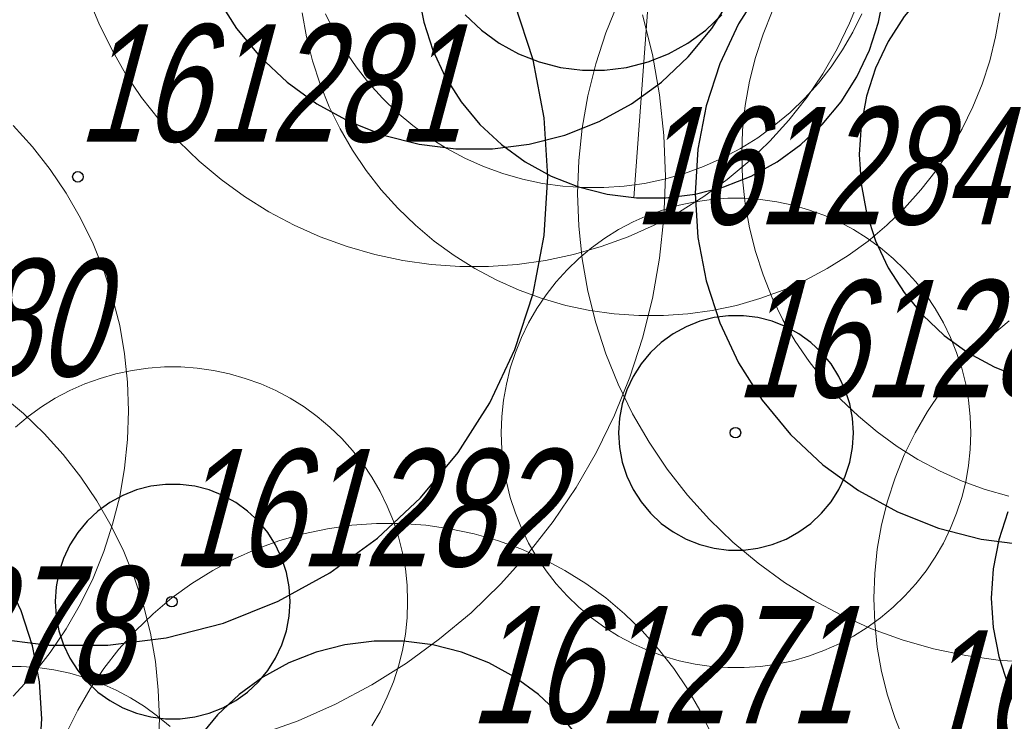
# Model space of a CAD drawing. Header units: metres. Extents: x 7419449 to 7420144, y 5549519 to 5549653.
# Tile 8 of 67: x 7419482 to 7419490, y 5549536 to 5549542. Entities that reach past the tile are written whole.
import ezdxf
from ezdxf.enums import TextEntityAlignment as Align

# ---------------------------------------------------------------- set-up
doc = ezdxf.new("R2010")
doc.units = ezdxf.units.M
doc.layers.add('_4_korony', color=7, linetype='Continuous', lineweight=25, true_color=0x7aa300)
doc.layers.add('_4_NUMERY_PIKIET', color=7, linetype='Continuous', lineweight=15)
doc.layers.add('_4_SOD', color=30, linetype='Continuous', lineweight=20)
doc.layers.add('_4_PUNKT_INWENTARYZACYJNY', color=7, linetype='Continuous')
doc.styles.add('STANDARD-Working1250', font='arial.ttf', dxfattribs={"height": 2.5})

msp = doc.modelspace()

# ---------------------------------------------------------------- linework, layer by layer
at = {"layer": '_4_korony', "linetype": 'Continuous', "flags": 128}
for points in [[(7419490.196, 5549542.932), (7419489.962, 5549542.84), (7419489.742, 5549542.719), (7419489.539, 5549542.571), (7419489.356, 5549542.399), (7419489.196, 5549542.206), (7419489.061, 5549541.994), (7419488.954, 5549541.766), (7419488.877, 5549541.527), (7419488.83, 5549541.281), (7419488.814, 5549541.03), (7419488.83, 5549540.779), (7419488.877, 5549540.533), (7419488.954, 5549540.294), (7419489.061, 5549540.066), (7419489.196, 5549539.854), (7419489.356, 5549539.661), (7419489.539, 5549539.489), (7419489.742, 5549539.341), (7419489.962, 5549539.22), (7419490.196, 5549539.128)], [(7419485.058, 5549542.405), (7419485.105, 5549542.159), (7419485.182, 5549541.92), (7419485.289, 5549541.692), (7419485.424, 5549541.48), (7419485.584, 5549541.287), (7419485.767, 5549541.115), (7419485.97, 5549540.967), (7419486.19, 5549540.846), (7419486.424, 5549540.754), (7419486.667, 5549540.691), (7419486.916, 5549540.66), (7419487.168, 5549540.66), (7419487.417, 5549540.691), (7419487.66, 5549540.754), (7419487.894, 5549540.846), (7419488.114, 5549540.967), (7419488.317, 5549541.115), (7419488.5, 5549541.287), (7419488.66, 5549541.48), (7419488.795, 5549541.692), (7419488.902, 5549541.92), (7419488.979, 5549542.159), (7419489.026, 5549542.405)], [(7419487.989, 5549542.462), (7419487.787, 5549542.144), (7419487.627, 5549541.803), (7419487.51, 5549541.445), (7419487.44, 5549541.075), (7419487.416, 5549540.699), (7419487.44, 5549540.323), (7419487.51, 5549539.953), (7419487.627, 5549539.595), (7419487.787, 5549539.254), (7419487.989, 5549538.936), (7419488.229, 5549538.645), (7419488.504, 5549538.387), (7419488.809, 5549538.166), (7419489.139, 5549537.985), (7419489.489, 5549537.846), (7419489.854, 5549537.752), (7419490.228, 5549537.705)], [(7419481.413, 5549536.913), (7419481.912, 5549536.85), (7419482.414, 5549536.85), (7419482.913, 5549536.913), (7419483.399, 5549537.038), (7419483.866, 5549537.223), (7419484.306, 5549537.465), (7419484.713, 5549537.76), (7419485.079, 5549538.104), (7419485.399, 5549538.491), (7419485.668, 5549538.915), (7419485.882, 5549539.37), (7419486.037, 5549539.847), (7419486.131, 5549540.341), (7419486.163, 5549540.842), (7419486.131, 5549541.343), (7419486.037, 5549541.837), (7419485.882, 5549542.314)], [(7419483.344, 5549542.37), (7419483.512, 5549542.105), (7419483.713, 5549541.863), (7419483.941, 5549541.648), (7419484.195, 5549541.463), (7419484.471, 5549541.312), (7419484.762, 5549541.196), (7419485.067, 5549541.118), (7419485.378, 5549541.079), (7419485.692, 5549541.079), (7419486.003, 5549541.118), (7419486.308, 5549541.196), (7419486.599, 5549541.312), (7419486.875, 5549541.463), (7419487.129, 5549541.648), (7419487.357, 5549541.863), (7419487.558, 5549542.105), (7419487.726, 5549542.37)], [(7419485.459, 5549542.219), (7419485.596, 5549542.09), (7419485.748, 5549541.98), (7419485.913, 5549541.889), (7419486.088, 5549541.819), (7419486.271, 5549541.773), (7419486.458, 5549541.749), (7419486.646, 5549541.749), (7419486.833, 5549541.773), (7419487.016, 5549541.819), (7419487.191, 5549541.889), (7419487.356, 5549541.98), (7419487.508, 5549542.09), (7419487.645, 5549542.219)], [(7419490.079, 5549537.986), (7419490.002, 5549537.747), (7419489.955, 5549537.501), (7419489.939, 5549537.25), (7419489.955, 5549536.999), (7419490.002, 5549536.753), (7419490.079, 5549536.514)], [(7419481.545, 5549535.019), (7419481.678, 5549535.303), (7419481.775, 5549535.601), (7419481.834, 5549535.91), (7419481.854, 5549536.223), (7419481.834, 5549536.536), (7419481.775, 5549536.845), (7419481.678, 5549537.143), (7419481.545, 5549537.427)], [(7419486.426, 5549536.064), (7419486.266, 5549536.257), (7419486.083, 5549536.429), (7419485.88, 5549536.577), (7419485.66, 5549536.698), (7419485.426, 5549536.79), (7419485.183, 5549536.853), (7419484.934, 5549536.884), (7419484.682, 5549536.884), (7419484.433, 5549536.853), (7419484.19, 5549536.79), (7419483.956, 5549536.698), (7419483.736, 5549536.577), (7419483.533, 5549536.429), (7419483.35, 5549536.257), (7419483.19, 5549536.064)]]:
    msp.add_lwpolyline(points, dxfattribs=at)
for points in [[(7419488.765, 5549538.658), (7419488.757, 5549538.783), (7419488.734, 5549538.907), (7419488.695, 5549539.026), (7419488.641, 5549539.14), (7419488.574, 5549539.246), (7419488.494, 5549539.343), (7419488.402, 5549539.429), (7419488.301, 5549539.502), (7419488.191, 5549539.563), (7419488.074, 5549539.609), (7419487.952, 5549539.64), (7419487.828, 5549539.656), (7419487.702, 5549539.656), (7419487.578, 5549539.64), (7419487.456, 5549539.609), (7419487.339, 5549539.563), (7419487.229, 5549539.502), (7419487.128, 5549539.429), (7419487.036, 5549539.343), (7419486.956, 5549539.246), (7419486.889, 5549539.14), (7419486.835, 5549539.026), (7419486.796, 5549538.907), (7419486.773, 5549538.783), (7419486.765, 5549538.658), (7419486.773, 5549538.533), (7419486.796, 5549538.409), (7419486.835, 5549538.29), (7419486.889, 5549538.176), (7419486.956, 5549538.07), (7419487.036, 5549537.973), (7419487.128, 5549537.887), (7419487.229, 5549537.814), (7419487.339, 5549537.753), (7419487.456, 5549537.707), (7419487.578, 5549537.676), (7419487.702, 5549537.66), (7419487.828, 5549537.66), (7419487.952, 5549537.676), (7419488.074, 5549537.707), (7419488.191, 5549537.753), (7419488.301, 5549537.814), (7419488.402, 5549537.887), (7419488.494, 5549537.973), (7419488.574, 5549538.07), (7419488.641, 5549538.176), (7419488.695, 5549538.29), (7419488.734, 5549538.409), (7419488.757, 5549538.533)], [(7419483.968, 5549537.221), (7419483.96, 5549537.346), (7419483.937, 5549537.47), (7419483.898, 5549537.589), (7419483.844, 5549537.703), (7419483.777, 5549537.809), (7419483.697, 5549537.906), (7419483.605, 5549537.992), (7419483.504, 5549538.065), (7419483.394, 5549538.126), (7419483.277, 5549538.172), (7419483.155, 5549538.203), (7419483.031, 5549538.219), (7419482.905, 5549538.219), (7419482.781, 5549538.203), (7419482.659, 5549538.172), (7419482.542, 5549538.126), (7419482.432, 5549538.065), (7419482.331, 5549537.992), (7419482.239, 5549537.906), (7419482.159, 5549537.809), (7419482.092, 5549537.703), (7419482.038, 5549537.589), (7419481.999, 5549537.47), (7419481.976, 5549537.346), (7419481.968, 5549537.221), (7419481.976, 5549537.096), (7419481.999, 5549536.972), (7419482.038, 5549536.853), (7419482.092, 5549536.739), (7419482.159, 5549536.633), (7419482.239, 5549536.536), (7419482.331, 5549536.45), (7419482.432, 5549536.377), (7419482.542, 5549536.316), (7419482.659, 5549536.27), (7419482.781, 5549536.239), (7419482.905, 5549536.223), (7419483.031, 5549536.223), (7419483.155, 5549536.239), (7419483.277, 5549536.27), (7419483.394, 5549536.316), (7419483.504, 5549536.377), (7419483.605, 5549536.45), (7419483.697, 5549536.536), (7419483.777, 5549536.633), (7419483.844, 5549536.739), (7419483.898, 5549536.853), (7419483.937, 5549536.972), (7419483.96, 5549537.096)]]:
    msp.add_lwpolyline(points, close=True, dxfattribs=at)
at = {"layer": '_4_NUMERY_PIKIET'}
msp.add_line((7419487.04, 5549542.65), (7419486.894, 5549540.6599), dxfattribs=at)
at = {"layer": '_4_PUNKT_INWENTARYZACYJNY'}
for centre in [(7419482.16, 5549540.84), (7419487.76, 5549538.66), (7419482.96, 5549537.22)]:
    msp.add_circle(centre, 0.045, dxfattribs=at)
at = {"layer": '_4_SOD', "flags": 128}
for points in [[(7419482.246, 5549542.377), (7419482.338, 5549542.15), (7419482.445, 5549541.931), (7419482.567, 5549541.719), (7419482.703, 5549541.517), (7419482.854, 5549541.324), (7419483.017, 5549541.143), (7419483.193, 5549540.973), (7419483.38, 5549540.816), (7419483.578, 5549540.672), (7419483.785, 5549540.543), (7419484.001, 5549540.428), (7419484.224, 5549540.329), (7419484.453, 5549540.245), (7419484.688, 5549540.178), (7419484.927, 5549540.127), (7419485.169, 5549540.093), (7419485.413, 5549540.076), (7419485.657, 5549540.076), (7419485.901, 5549540.093), (7419486.143, 5549540.127), (7419486.382, 5549540.178), (7419486.617, 5549540.245), (7419486.846, 5549540.329), (7419487.069, 5549540.428), (7419487.285, 5549540.543), (7419487.492, 5549540.672), (7419487.69, 5549540.816), (7419487.877, 5549540.973), (7419488.053, 5549541.143), (7419488.216, 5549541.324), (7419488.367, 5549541.517), (7419488.503, 5549541.719), (7419488.625, 5549541.931), (7419488.732, 5549542.15), (7419488.824, 5549542.377)], [(7419486.762, 5549542.326), (7419486.657, 5549542.067), (7419486.571, 5549541.802), (7419486.503, 5549541.531), (7419486.455, 5549541.256), (7419486.426, 5549540.978), (7419486.416, 5549540.699), (7419486.426, 5549540.42), (7419486.455, 5549540.142), (7419486.503, 5549539.867), (7419486.571, 5549539.596), (7419486.657, 5549539.331), (7419486.762, 5549539.072), (7419486.884, 5549538.821), (7419487.024, 5549538.579), (7419487.18, 5549538.348), (7419487.352, 5549538.128), (7419487.539, 5549537.92), (7419487.739, 5549537.726), (7419487.953, 5549537.547), (7419488.179, 5549537.383), (7419488.416, 5549537.235), (7419488.663, 5549537.104), (7419488.918, 5549536.99), (7419489.18, 5549536.895), (7419489.448, 5549536.818), (7419489.721, 5549536.76), (7419489.998, 5549536.721), (7419490.276, 5549536.701)], [(7419484.071, 5549542.238), (7419484.108, 5549542.032), (7419484.158, 5549541.829), (7419484.223, 5549541.63), (7419484.301, 5549541.436), (7419484.393, 5549541.248), (7419484.498, 5549541.066), (7419484.615, 5549540.893), (7419484.744, 5549540.728), (7419484.884, 5549540.572), (7419485.035, 5549540.427), (7419485.195, 5549540.292), (7419485.364, 5549540.169), (7419485.542, 5549540.058), (7419485.727, 5549539.96), (7419485.918, 5549539.874), (7419486.115, 5549539.803), (7419486.316, 5549539.745), (7419486.521, 5549539.702), (7419486.728, 5549539.672), (7419486.937, 5549539.658), (7419487.147, 5549539.658), (7419487.356, 5549539.672), (7419487.563, 5549539.702), (7419487.768, 5549539.745), (7419487.969, 5549539.803), (7419488.166, 5549539.874), (7419488.357, 5549539.96), (7419488.542, 5549540.058), (7419488.72, 5549540.169), (7419488.889, 5549540.292), (7419489.049, 5549540.427), (7419489.2, 5549540.572), (7419489.34, 5549540.728), (7419489.469, 5549540.893), (7419489.586, 5549541.066), (7419489.691, 5549541.248), (7419489.783, 5549541.436), (7419489.861, 5549541.63), (7419489.926, 5549541.829), (7419489.976, 5549542.032), (7419490.013, 5549542.238)], [(7419484.268, 5549542.229), (7419484.345, 5549542.072), (7419484.432, 5549541.921), (7419484.529, 5549541.777), (7419484.637, 5549541.639), (7419484.754, 5549541.509), (7419484.879, 5549541.388), (7419485.013, 5549541.276), (7419485.154, 5549541.173), (7419485.302, 5549541.081), (7419485.456, 5549540.999), (7419485.615, 5549540.928), (7419485.779, 5549540.868), (7419485.947, 5549540.82), (7419486.118, 5549540.784), (7419486.291, 5549540.76), (7419486.465, 5549540.748), (7419486.639, 5549540.748), (7419486.813, 5549540.76), (7419486.986, 5549540.784), (7419487.157, 5549540.82), (7419487.325, 5549540.868), (7419487.489, 5549540.928), (7419487.648, 5549540.999), (7419487.802, 5549541.081), (7419487.95, 5549541.173), (7419488.091, 5549541.276), (7419488.225, 5549541.388), (7419488.35, 5549541.509), (7419488.467, 5549541.639), (7419488.575, 5549541.777), (7419488.672, 5549541.921), (7419488.759, 5549542.072), (7419488.836, 5549542.229)], [(7419488.073, 5549542.25), (7419487.995, 5549542.056), (7419487.93, 5549541.857), (7419487.88, 5549541.654), (7419487.843, 5549541.448), (7419487.821, 5549541.239), (7419487.814, 5549541.03), (7419487.821, 5549540.821), (7419487.843, 5549540.612), (7419487.88, 5549540.406), (7419487.93, 5549540.203), (7419487.995, 5549540.004), (7419488.073, 5549539.81), (7419488.165, 5549539.622), (7419488.27, 5549539.44), (7419488.387, 5549539.267), (7419488.516, 5549539.102), (7419488.656, 5549538.946), (7419488.807, 5549538.801), (7419488.967, 5549538.666), (7419489.136, 5549538.543), (7419489.314, 5549538.432), (7419489.499, 5549538.334), (7419489.69, 5549538.248), (7419489.887, 5549538.177), (7419490.088, 5549538.119)], [(7419483.708, 5549536.087), (7419484.036, 5549536.206), (7419484.355, 5549536.348), (7419484.663, 5549536.512), (7419484.959, 5549536.697), (7419485.241, 5549536.902), (7419485.509, 5549537.126), (7419485.76, 5549537.369), (7419485.993, 5549537.628), (7419486.208, 5549537.903), (7419486.403, 5549538.192), (7419486.578, 5549538.495), (7419486.731, 5549538.808), (7419486.861, 5549539.132), (7419486.969, 5549539.464), (7419487.054, 5549539.802), (7419487.114, 5549540.146), (7419487.151, 5549540.493), (7419487.163, 5549540.842), (7419487.151, 5549541.191), (7419487.114, 5549541.538), (7419487.054, 5549541.882), (7419486.969, 5549542.22)], [(7419481.61, 5549536.414), (7419481.773, 5549536.595), (7419481.924, 5549536.788), (7419482.06, 5549536.99), (7419482.182, 5549537.202), (7419482.289, 5549537.421), (7419482.381, 5549537.648), (7419482.456, 5549537.88), (7419482.516, 5549538.117), (7419482.558, 5549538.358), (7419482.583, 5549538.601), (7419482.592, 5549538.845), (7419482.583, 5549539.089), (7419482.558, 5549539.332), (7419482.516, 5549539.573), (7419482.456, 5549539.81), (7419482.381, 5549540.042), (7419482.289, 5549540.269), (7419482.182, 5549540.488), (7419482.06, 5549540.7), (7419481.924, 5549540.902), (7419481.773, 5549541.095), (7419481.61, 5549541.276)], [(7419490.092, 5549539.614), (7419489.932, 5549539.479), (7419489.781, 5549539.334), (7419489.641, 5549539.178), (7419489.512, 5549539.013), (7419489.395, 5549538.84), (7419489.29, 5549538.658), (7419489.198, 5549538.47), (7419489.12, 5549538.276), (7419489.055, 5549538.077), (7419489.005, 5549537.874), (7419488.968, 5549537.668), (7419488.946, 5549537.459), (7419488.939, 5549537.25), (7419488.946, 5549537.041), (7419488.968, 5549536.832), (7419489.005, 5549536.626), (7419489.055, 5549536.423), (7419489.12, 5549536.224), (7419489.198, 5549536.03)], [(7419484.664, 5549536.161), (7419484.734, 5549536.282), (7419484.795, 5549536.408), (7419484.847, 5549536.537), (7419484.891, 5549536.67), (7419484.924, 5549536.805), (7419484.949, 5549536.943), (7419484.963, 5549537.081), (7419484.968, 5549537.221), (7419484.963, 5549537.361), (7419484.949, 5549537.499), (7419484.924, 5549537.637), (7419484.891, 5549537.772), (7419484.847, 5549537.905), (7419484.795, 5549538.034), (7419484.734, 5549538.16), (7419484.664, 5549538.281), (7419484.586, 5549538.397), (7419484.5, 5549538.507), (7419484.407, 5549538.61), (7419484.306, 5549538.707), (7419484.199, 5549538.797), (7419484.086, 5549538.879), (7419483.968, 5549538.953), (7419483.845, 5549539.019), (7419483.717, 5549539.075), (7419483.586, 5549539.123), (7419483.452, 5549539.162), (7419483.315, 5549539.191), (7419483.177, 5549539.21), (7419483.038, 5549539.22), (7419482.898, 5549539.22), (7419482.759, 5549539.21), (7419482.621, 5549539.191), (7419482.484, 5549539.162), (7419482.35, 5549539.123), (7419482.219, 5549539.075), (7419482.091, 5549539.019), (7419481.968, 5549538.953), (7419481.85, 5549538.879), (7419481.737, 5549538.797), (7419481.63, 5549538.707)], [(7419482.845, 5549535.979), (7419482.854, 5549536.223), (7419482.845, 5549536.467), (7419482.82, 5549536.71), (7419482.778, 5549536.951), (7419482.718, 5549537.188), (7419482.643, 5549537.42), (7419482.551, 5549537.647), (7419482.444, 5549537.866), (7419482.322, 5549538.078), (7419482.186, 5549538.28), (7419482.035, 5549538.473), (7419481.872, 5549538.654), (7419481.696, 5549538.824), (7419481.509, 5549538.981)], [(7419487.549, 5549536.108), (7419487.457, 5549536.296), (7419487.352, 5549536.478), (7419487.235, 5549536.651), (7419487.106, 5549536.816), (7419486.966, 5549536.972), (7419486.815, 5549537.117), (7419486.655, 5549537.252), (7419486.486, 5549537.375), (7419486.308, 5549537.486), (7419486.123, 5549537.584), (7419485.932, 5549537.67), (7419485.735, 5549537.741), (7419485.534, 5549537.799), (7419485.329, 5549537.842), (7419485.122, 5549537.872), (7419484.913, 5549537.886), (7419484.703, 5549537.886), (7419484.494, 5549537.872), (7419484.287, 5549537.842), (7419484.082, 5549537.799), (7419483.881, 5549537.741), (7419483.684, 5549537.67), (7419483.493, 5549537.584), (7419483.308, 5549537.486), (7419483.13, 5549537.375), (7419482.961, 5549537.252), (7419482.801, 5549537.117), (7419482.65, 5549536.972), (7419482.51, 5549536.816), (7419482.381, 5549536.651), (7419482.264, 5549536.478), (7419482.159, 5549536.296), (7419482.067, 5549536.108)], [(7419482.946, 5549536.155), (7419482.839, 5549536.245), (7419482.726, 5549536.327), (7419482.608, 5549536.401), (7419482.485, 5549536.467), (7419482.357, 5549536.523), (7419482.226, 5549536.571), (7419482.092, 5549536.61), (7419481.955, 5549536.639), (7419481.817, 5549536.658), (7419481.678, 5549536.668), (7419481.538, 5549536.668)]]:
    msp.add_lwpolyline(points, dxfattribs=at)
msp.add_lwpolyline([(7419489.765, 5549538.658), (7419489.76, 5549538.798), (7419489.746, 5549538.936), (7419489.721, 5549539.074), (7419489.688, 5549539.209), (7419489.644, 5549539.342), (7419489.592, 5549539.471), (7419489.531, 5549539.597), (7419489.461, 5549539.718), (7419489.383, 5549539.834), (7419489.297, 5549539.944), (7419489.204, 5549540.047), (7419489.103, 5549540.144), (7419488.996, 5549540.234), (7419488.883, 5549540.316), (7419488.765, 5549540.39), (7419488.642, 5549540.456), (7419488.514, 5549540.512), (7419488.383, 5549540.56), (7419488.249, 5549540.599), (7419488.112, 5549540.628), (7419487.974, 5549540.647), (7419487.835, 5549540.657), (7419487.695, 5549540.657), (7419487.556, 5549540.647), (7419487.418, 5549540.628), (7419487.281, 5549540.599), (7419487.147, 5549540.56), (7419487.016, 5549540.512), (7419486.888, 5549540.456), (7419486.765, 5549540.39), (7419486.647, 5549540.316), (7419486.534, 5549540.234), (7419486.427, 5549540.144), (7419486.326, 5549540.047), (7419486.233, 5549539.944), (7419486.147, 5549539.834), (7419486.069, 5549539.718), (7419485.999, 5549539.597), (7419485.938, 5549539.471), (7419485.886, 5549539.342), (7419485.842, 5549539.209), (7419485.809, 5549539.074), (7419485.784, 5549538.936), (7419485.77, 5549538.798), (7419485.765, 5549538.658), (7419485.77, 5549538.518), (7419485.784, 5549538.38), (7419485.809, 5549538.242), (7419485.842, 5549538.107), (7419485.886, 5549537.974), (7419485.938, 5549537.845), (7419485.999, 5549537.719), (7419486.069, 5549537.598), (7419486.147, 5549537.482), (7419486.233, 5549537.372), (7419486.326, 5549537.269), (7419486.427, 5549537.172), (7419486.534, 5549537.082), (7419486.647, 5549537), (7419486.765, 5549536.926), (7419486.888, 5549536.86), (7419487.016, 5549536.804), (7419487.147, 5549536.756), (7419487.281, 5549536.717), (7419487.418, 5549536.688), (7419487.556, 5549536.669), (7419487.695, 5549536.659), (7419487.835, 5549536.659), (7419487.974, 5549536.669), (7419488.112, 5549536.688), (7419488.249, 5549536.717), (7419488.383, 5549536.756), (7419488.514, 5549536.804), (7419488.642, 5549536.86), (7419488.765, 5549536.926), (7419488.883, 5549537), (7419488.996, 5549537.082), (7419489.103, 5549537.172), (7419489.204, 5549537.269), (7419489.297, 5549537.372), (7419489.383, 5549537.482), (7419489.461, 5549537.598), (7419489.531, 5549537.719), (7419489.592, 5549537.845), (7419489.644, 5549537.974), (7419489.688, 5549538.107), (7419489.721, 5549538.242), (7419489.746, 5549538.38), (7419489.76, 5549538.518)], close=True, dxfattribs=at)

# ---------------------------------------------------------------- texts
at = {"layer": '_4_NUMERY_PIKIET', "style": 'STANDARD-Working1250', "oblique": 15, "width": 0.7}
for s, p in [('161281', (7419482.16, 5549540.84)), ('161284', (7419486.894, 5549540.1343)), ('161280', (7419479.09, 5549538.84)), ('161283', (7419487.76, 5549538.66)), ('161282', (7419482.96, 5549537.22)), ('161278', (7419479.35, 5549536.22)), ('161271', (7419485.4971, 5549535.882)), ('161265', (7419489.3108, 5549535.6768))]:
    msp.add_text(s, height=1, dxfattribs=at).set_placement(p, align=Align.BOTTOM_LEFT)

doc.saveas('drawing.dxf')
